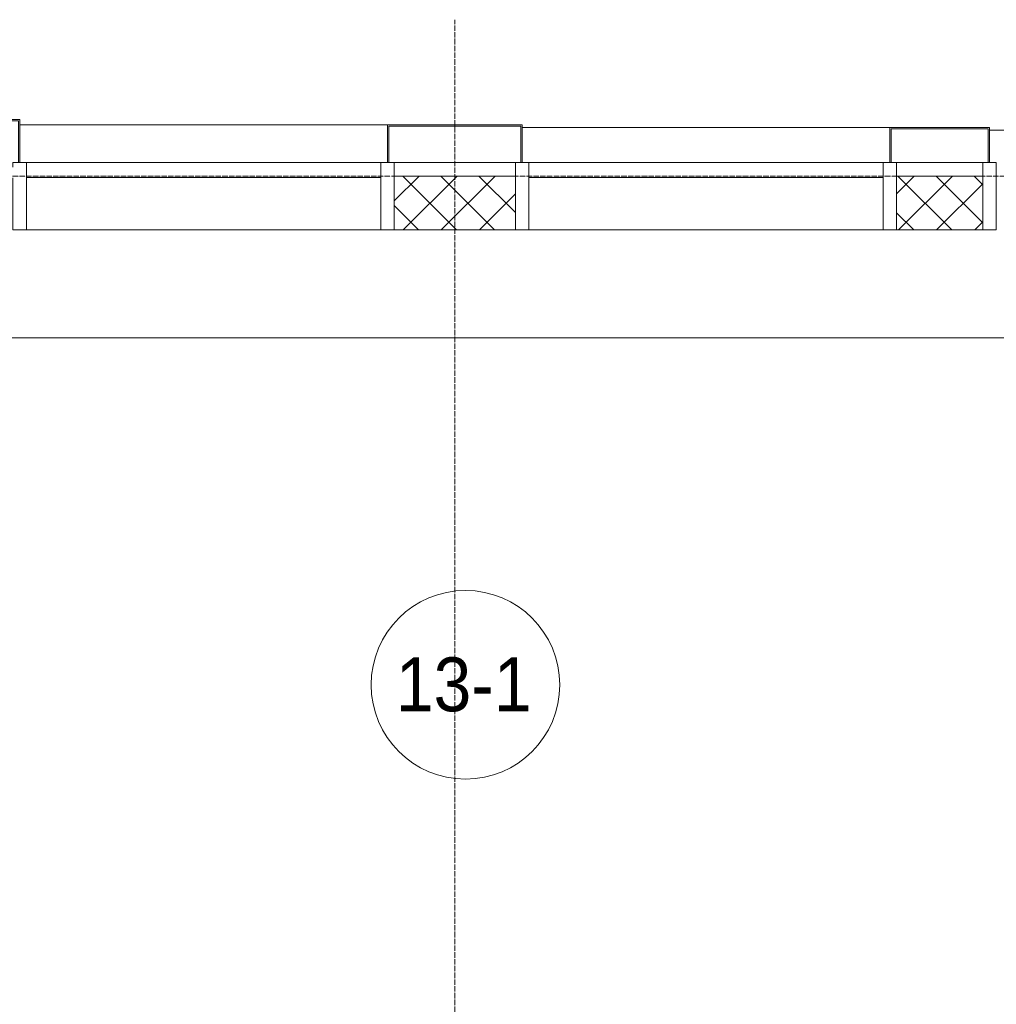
# Model space of a CAD drawing. Header units: millimetres. Extents: x 5617 to 112069, y 7718 to 237687.
# Tile 43 of 62: x 63531 to 67156, y 74527 to 78180. Entities that reach past the tile are written whole.
import ezdxf

# ---------------------------------------------------------------- set-up
doc = ezdxf.new("R2010")
doc.units = ezdxf.units.MM
doc.linetypes.add('ADSK_Линия сетки', pattern=[25, 20, -2.5, 0, -2.5])
doc.linetypes.add('Линия сетки', pattern=[25, 20, -2.5, 0, -2.5])
for name, color, linetype, lineweight in [('Импосты витража', 7, 'Continuous', 18), ('Колонны', 7, 'Continuous', 18), ('Марки помещений', 7, 'Continuous', 20), ('Оси', 7, 'Continuous', 9), ('Панели витража', 7, 'Continuous', 18), ('Перекрытия', 7, 'Continuous', 18), ('Стены разрез', 7, 'Continuous', 40)]:
    doc.layers.add(name, color=color, linetype=linetype, lineweight=lineweight)
doc.styles.add('Arial_3', font='arial.ttf', dxfattribs={"width": 0.9, "height": 200})
pattern_1 = [(45, (0, 0), (-70.71068, 70.71068), []), (135, (0, 0), (-70.71068, -70.71068), [])]

# ---------------------------------------------------------------- blocks, each defined once
blk = doc.blocks.new('135_SLK_K1_AR_rvt-1-МКСС_K1_L26_85_950_1')
at = {"layer": 'Перекрытия', "color": 253, "true_color": 0xaaaaaa}
blk.add_line((52600, 77000), (48150, 77000), dxfattribs=at)
blk = doc.blocks.new('System Panel - A_PAN_Glass закаленное-7463006-МКСС_K1_L26_85_950_1')
at = {"layer": 'Панели витража', "color": 253, "lineweight": 5, "true_color": 0xaaaaaa}
for p, q in [((657.5, 55), (-657.5, 55)), ((-657.5, 55), (-657.5, 0)), ((657.5, 0), (657.5, 55)), ((-657.5, 0), (657.5, 0))]:
    blk.add_line(p, q, dxfattribs=at)
blk = doc.blocks.new('Rectangular Mullion - R_StandardFrame_50Wx250H-5317613-МКСС_K1_L26_85_950_1')
at = {"layer": 'Импосты витража', "color": 253, "lineweight": 5, "true_color": 0xaaaaaa}
blk.add_line((16360, 77400), (17675, 77400), dxfattribs=at)
blk = doc.blocks.new('Rectangular Mullion - R_StandardFrame_50Wx250H-3997581-МКСС_K1_L26_85_950_1')
at = {"layer": 'Импосты витража', "color": 253, "lineweight": 5, "true_color": 0xaaaaaa}
blk.add_line((17725, 77650), (18175, 77650), dxfattribs=at)
blk = doc.blocks.new('Rectangular Mullion - R_StandardFrame_50Wx250H-V64-МКСС_K1_L26_85_950_1')
at = {"layer": 'Импосты витража', "color": 253, "lineweight": 5, "true_color": 0xaaaaaa}
for p, q in [((-25, -250), (-25, 0)), ((-25, 0), (0, 0)), ((5, 0), (25, 0)), ((25, 0), (25, -250)), ((25, -250), (-25, -250))]:
    blk.add_line(p, q, dxfattribs=at)
blk = doc.blocks.new('Rectangular Mullion - R_StandardFrame_50Wx250H-7462869-МКСС_K1_L26_85_950_1')
at = {"layer": 'Импосты витража', "color": 253, "lineweight": 5, "true_color": 0xaaaaaa}
for p, q in [((-25, -250), (-25, 0)), ((-25, 0), (-5, 0)), ((0, 0), (25, 0)), ((25, 0), (25, -250)), ((25, -250), (-25, -250))]:
    blk.add_line(p, q, dxfattribs=at)
blk = doc.blocks.new('Rectangular Mullion - R_StandardFrame_50Wx250H-V65-МКСС_K1_L26_85_950_1')
at = {"layer": 'Импосты витража', "color": 253, "lineweight": 5, "true_color": 0xaaaaaa}
for p, q in [((-25, -250), (-25, 0)), ((-25, 0), (0, 0)), ((5, 0), (25, 0)), ((25, 0), (25, -17)), ((25, -57), (25, -250)), ((25, -250), (-25, -250))]:
    blk.add_line(p, q, dxfattribs=at)
blk = doc.blocks.new('System Panel - A_PAN_Glass-7463617-МКСС_K1_L26_85_950_1')
at = {"layer": 'Панели витража', "color": 253, "lineweight": 5, "true_color": 0xaaaaaa}
for p, q in [((657.5, 55), (-657.5, 55)), ((-657.5, 55), (-657.5, 0)), ((657.5, 0), (657.5, 55)), ((-657.5, 0), (657.5, 0))]:
    blk.add_line(p, q, dxfattribs=at)
blk = doc.blocks.new('Rectangular Mullion - R_StandardFrame_50Wx250H-V68-МКСС_K1_L26_85_950_1')
at = {"layer": 'Импосты витража', "color": 253, "lineweight": 5, "true_color": 0xaaaaaa}
blk.add_line((23190, 77650), (23510, 77650), dxfattribs=at)
blk = doc.blocks.new('A_SLK_PAN_Type1 - Прямой тип панели-6618156-МКСС_K1_L26_85_950_1')
at = {"layer": 'Колонны', "lineweight": 5}
for p, q in [((-250, 140), (250, 140)), ((-250, 0), (-250, 140)), ((-245, 135), (-245, 0)), ((245, 135), (-245, 135)), ((245, 0), (245, 135)), ((250, 140), (250, 0)), ((-245, 0), (-250, 0)), ((250, 0), (245, 0))]:
    blk.add_line(p, q, dxfattribs=at)
blk = doc.blocks.new('A_SLK_PAN_Type1 - Прямой тип панели Ф-1_1-7447222-МКСС_K1_L26_85_950_1')
at = {"layer": 'Колонны', "lineweight": 5}
for p, q in [((-185, 160), (185, 160)), ((-185, 0), (-185, 160)), ((-180, 155), (-180, 0)), ((180, 155), (-180, 155)), ((180, 0), (180, 155)), ((185, 160), (185, 0)), ((-180, 0), (-185, 0)), ((185, 0), (180, 0))]:
    blk.add_line(p, q, dxfattribs=at)
blk = doc.blocks.new('A_SLK_PAN_Type1 - Прямой тип панели-6618165-МКСС_K1_L26_85_950_1')
at = {"layer": 'Колонны', "lineweight": 5}
for p, q in [((-185, 130), (185, 130)), ((-185, 0), (-185, 130)), ((-180, 125), (-180, 0)), ((180, 125), (-180, 125)), ((180, 0), (180, 125)), ((185, 130), (185, 0)), ((-180, 0), (-185, 0)), ((185, 0), (180, 0))]:
    blk.add_line(p, q, dxfattribs=at)
blk = doc.blocks.new('A_OGR_PAN_Отлив - A_OGR_PAN_Отлив-5756783-МКСС_K1_L26_85_950_1')
at = {"layer": 'Колонны', "color": 253, "lineweight": 5, "true_color": 0xaaaaaa}
blk.add_line((-682.5, -140), (682.5, -140), dxfattribs=at)
blk = doc.blocks.new('A_OGR_PAN_Отлив - A_OGR_PAN_Отлив-5758769-МКСС_K1_L26_85_950_1')
at = {"layer": 'Колонны', "color": 253, "lineweight": 5, "true_color": 0xaaaaaa}
blk.add_line((-682.5, -130), (682.5, -130), dxfattribs=at)
blk = doc.blocks.new('A_OGR_PAN_Отлив - A_OGR_PAN_Отлив-5755980-МКСС_K1_L26_85_950_1')
at = {"layer": 'Колонны', "color": 253, "lineweight": 5, "true_color": 0xaaaaaa}
blk.add_line((-682.5, -120), (682.5, -120), dxfattribs=at)
blk = doc.blocks.new('135_SLK_K1_AR_FCD_rvt-1-МКСС_K1_L26_85_950_1')
at = {"layer": 'Стены разрез', "lineweight": 5, "true_color": 0xaaaaaa}
h = blk.add_hatch(dxfattribs=at)
h.set_pattern_fill('FP_5', color=253, style=0, pattern_type=2)
h.set_pattern_definition(pattern_1)
h.paths.add_polyline_path([(50575, 77400), (50575, 77600), (50125, 77600), (50125, 77400)])
h = blk.add_hatch(dxfattribs=at)
h.set_pattern_fill('FP_5', color=253, style=0, pattern_type=2)
h.set_pattern_definition(pattern_1)
h.paths.add_polyline_path([(52310, 77400), (52310, 77600), (51990, 77600), (51990, 77400)])
at = {"layer": 'Стены разрез', "color": 253, "lineweight": 9, "true_color": 0xaaaaaa}
for p, q in [((50575, 77600), (50125, 77600)), ((50125, 77600), (50125, 77400)), ((50575, 77400), (50575, 77600)), ((52310, 77600), (51990, 77600)), ((51990, 77600), (51990, 77400)), ((52310, 77400), (52310, 77600)), ((50125, 77400), (50575, 77400)), ((51990, 77400), (52310, 77400))]:
    blk.add_line(p, q, dxfattribs=at)
at = {"layer": 'Импосты витража', "color": 253, "lineweight": 5, "true_color": 0xaaaaaa, "extrusion": (0, 0, -1)}
for name, p in [('Rectangular Mullion - R_StandardFrame_50Wx250H-V65-МКСС_K1_L26_85_950_1', (-48735, 77650)), ('Rectangular Mullion - R_StandardFrame_50Wx250H-7462869-МКСС_K1_L26_85_950_1', (-50100, 77650)), ('Rectangular Mullion - R_StandardFrame_50Wx250H-V64-МКСС_K1_L26_85_950_1', (-50600, 77650)), ('Rectangular Mullion - R_StandardFrame_50Wx250H-7462869-МКСС_K1_L26_85_950_1', (-51965, 77650)), ('Rectangular Mullion - R_StandardFrame_50Wx250H-V64-МКСС_K1_L26_85_950_1', (-52335, 77650))]:
    blk.add_blockref(name, p, dxfattribs=at)
at = {"layer": 'Импосты витража', "color": 253, "lineweight": 5, "true_color": 0xaaaaaa}
for name, p in [('Rectangular Mullion - R_StandardFrame_50Wx250H-3997581-МКСС_K1_L26_85_950_1', (32400, 0)), ('Rectangular Mullion - R_StandardFrame_50Wx250H-V68-МКСС_K1_L26_85_950_1', (28800, 0)), ('Rectangular Mullion - R_StandardFrame_50Wx250H-5317613-МКСС_K1_L26_85_950_1', (32400, 0)), ('Rectangular Mullion - R_StandardFrame_50Wx250H-5317613-МКСС_K1_L26_85_950_1', (34265, 0))]:
    blk.add_blockref(name, p, dxfattribs=at)
at = {"layer": 'Колонны', "color": 253, "lineweight": 5, "true_color": 0xaaaaaa}
for name, p in [('A_SLK_PAN_Type1 - Прямой тип панели Ф-1_1-7447222-МКСС_K1_L26_85_950_1', (48550, 77650)), ('A_SLK_PAN_Type1 - Прямой тип панели-6618156-МКСС_K1_L26_85_950_1', (50350, 77650)), ('A_SLK_PAN_Type1 - Прямой тип панели-6618165-МКСС_K1_L26_85_950_1', (52150, 77650))]:
    blk.add_blockref(name, p, dxfattribs=at)
at = {"layer": 'Колонны', "color": 253, "lineweight": 5, "true_color": 0xaaaaaa, "rotation": 180}
for name, p in [('A_OGR_PAN_Отлив - A_OGR_PAN_Отлив-5756783-МКСС_K1_L26_85_950_1', (49417.5, 77650)), ('A_OGR_PAN_Отлив - A_OGR_PAN_Отлив-5758769-МКСС_K1_L26_85_950_1', (51282.5, 77650)), ('A_OGR_PAN_Отлив - A_OGR_PAN_Отлив-5755980-МКСС_K1_L26_85_950_1', (53017.5, 77650))]:
    blk.add_blockref(name, p, dxfattribs=at)
at = {"layer": 'Панели витража', "color": 253, "lineweight": 5, "true_color": 0xaaaaaa, "rotation": 180}
for name, p in [('System Panel - A_PAN_Glass закаленное-7463006-МКСС_K1_L26_85_950_1', (49417.5, 77650)), ('System Panel - A_PAN_Glass-7463617-МКСС_K1_L26_85_950_1', (51282.5, 77650))]:
    blk.add_blockref(name, p, dxfattribs=at)
blk = doc.blocks.new('050_Марка_Помещение - Номер-620969-МКСС_K1_L26_85_950_1')
at = {"layer": 'Марки помещений'}
blk.add_circle((0, 0), 3.5, dxfattribs=at)

msp = doc.modelspace()

# ---------------------------------------------------------------- linework, layer by layer
at = {"layer": 'Оси', "linetype": 'Линия сетки'}
msp.add_line((65146.3, 55648.9), (65146.3, 78180), dxfattribs=at)
at = {"layer": 'Оси', "linetype": 'ADSK_Линия сетки'}
msp.add_line((81346.3, 77600), (26370.3, 77600), dxfattribs=at)

# ---------------------------------------------------------------- block references
at = {"lineweight": 5}
for name in ['135_SLK_K1_AR_FCD_rvt-1-МКСС_K1_L26_85_950_1', '135_SLK_K1_AR_rvt-1-МКСС_K1_L26_85_950_1']:
    msp.add_blockref(name, (14796.3, 0), dxfattribs=at)
at = {"layer": 'Марки помещений', "xscale": 99.99999999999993, "yscale": 99.99999999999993, "zscale": 99.99999999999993}
msp.add_blockref('050_Марка_Помещение - Номер-620969-МКСС_K1_L26_85_950_1', (65185.9, 75712.4), dxfattribs=at)

# ---------------------------------------------------------------- texts
at = {"layer": 'Марки помещений', "lineweight": 9, "insert": (64927.8, 75814.1), "char_height": 200, "width": 620.506, "attachment_point": 1, "style": 'Arial_3'}
msp.add_mtext('13-1', dxfattribs=at)

doc.saveas('drawing.dxf')
